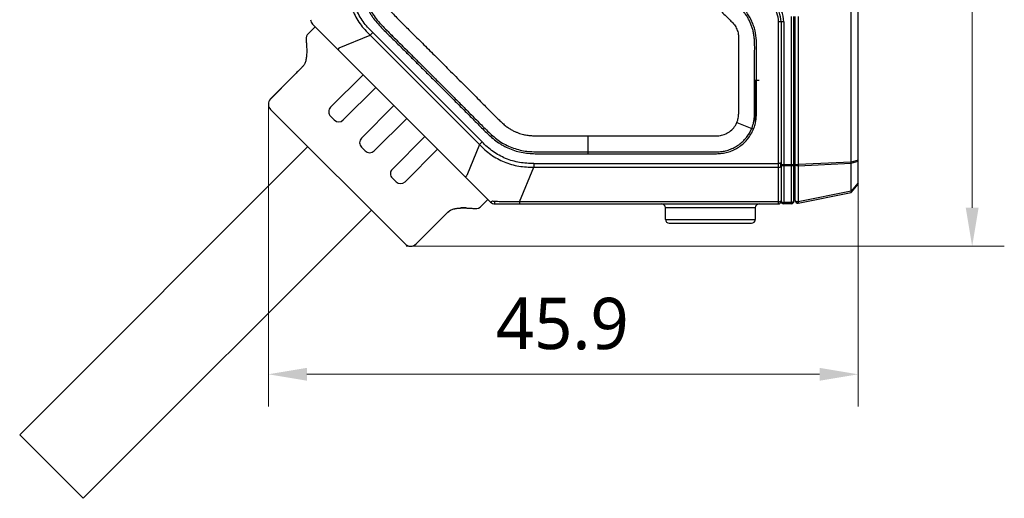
# Model space of a CAD drawing. Extents: x -434 to -60, y 236 to 507.
# Tile 6 of 22: x -343 to -266, y 398 to 435. Entities that reach past the tile are written whole.
import ezdxf

# ---------------------------------------------------------------- set-up
doc = ezdxf.new("R2010")
doc.units = 0
doc.header["$MEASUREMENT"] = 0
doc.layers.get('0').update_dxf_attribs({"linetype": 'CONTINUOUS'})
doc.layers.get('Defpoints').update_dxf_attribs({"linetype": 'CONTINUOUS'})
doc.layers.add('20_ALL_FEATURES', color=7, linetype='CONTINUOUS')
doc.layers.add('51__DRAFT_DIMS', color=7, linetype='CONTINUOUS')
doc.styles.add('尺寸值样式', font='Roboto-Regular.ttf', dxfattribs={"height": 4})
doc.dimstyles.new('1直线标注', dxfattribs={"dimtxt": 4, "dimasz": 3, "dimexe": 2.5, "dimexo": 0, "dimtad": 1, "dimdec": 1, "dimdsep": 46, "dimtxsty": '尺寸值样式', "dimcen": 0, "dimclrd": 8, "dimclre": 8, "dimclrt": 7, "dimadec": 0, "dimazin": 0, "dimtp": 0.001, "dimtm": 0.001, "dimtfac": 1, "dimtdec": 1, "dimtmove": 0, "dimatfit": 0, "dimldrblk": '_FILLED', "dimfxl": 1, "dimtolj": 1, "dimlwd": 15, "dimlwe": 15, "dimarcsym": 0})

# ---------------------------------------------------------------- blocks, each defined once
blk = doc.blocks.new('*D535')
at = {"layer": '51__DRAFT_DIMS', "color": 8, "lineweight": 15}
for p, q in [((-323.292, 428.487), (-323.292, 404.962)), ((-277.404, 424.129), (-277.404, 404.962)), ((-280.404, 407.462), (-320.292, 407.462))]:
    blk.add_line(p, q, dxfattribs=at)
at = {"layer": '51__DRAFT_DIMS', "color": 8}
for points in [[(-320.292, 407.962), (-320.292, 406.962), (-323.292, 407.462)], [(-280.404, 406.962), (-280.404, 407.962), (-277.404, 407.462)]]:
    blk.add_solid(points, dxfattribs=at)
at = {"layer": 'Defpoints', "color": 0}
for p in [(-323.292, 428.487), (-277.404, 424.129), (-323.292, 407.462)]:
    blk.add_point(p, dxfattribs=at)
at = {"layer": '51__DRAFT_DIMS', "color": 7, "insert": (-300.427, 413.421), "char_height": 4, "attachment_point": 2, "line_spacing_factor": 0.9, "style": '尺寸值样式'}
blk.add_mtext('\\A1;45.9', dxfattribs=at)
blk = doc.blocks.new('_FILLED')
at = {"color": 0, "linetype": 'ByBlock'}
blk.add_solid([(0, 0), (-1, 0.167), (-1, -0.167)], dxfattribs=at)
blk = doc.blocks.new('*D539')
at = {"color": 8, "lineweight": 15}
for p, q in [((-283.404, 477.719), (-266.031, 477.719)), ((-268.531, 474.719), (-268.531, 420.421)), ((-312.575, 417.421), (-266.031, 417.421))]:
    blk.add_line(p, q, dxfattribs=at)
at = {"color": 8}
for points in [[(-268.031, 474.719), (-269.031, 474.719), (-268.531, 477.719)], [(-269.031, 420.421), (-268.031, 420.421), (-268.531, 417.421)]]:
    blk.add_solid(points, dxfattribs=at)
at = {"layer": 'Defpoints', "color": 0}
for p in [(-283.404, 477.719), (-312.575, 417.421), (-268.531, 417.421)]:
    blk.add_point(p, dxfattribs=at)
at = {"color": 7, "insert": (-271.211, 447.57), "char_height": 4, "attachment_point": 5, "rotation": 90, "style": '尺寸值样式'}
blk.add_mtext('\\A1;60.3{}{{\\H0.7x;}{}}', dxfattribs=at)

msp = doc.modelspace()

# ---------------------------------------------------------------- linework, layer by layer
at = {"layer": '20_ALL_FEATURES'}
for p, q in [((-277.4041, 422.2686), (-277.4041, 476.1686)), ((-277.9434, 423.9748), (-277.9434, 474.4624)), ((-282.5988, 420.7397), (-282.5988, 435.3044)), ((-282.4041, 420.9398), (-282.4041, 435.3044)), ((-282.3041, 420.9826), (-282.3041, 435.3044)), ((-282.0648, 435.305), (-282.0648, 423.7809)), ((-319.6643, 434.5102), (-320.1829, 433.9917)), ((-306.0191, 420.8651), (-319.8576, 434.7036)), ((-283.1988, 434.8902), (-283.6041, 434.8902)), ((-283.6041, 420.7186), (-283.6041, 434.8902)), ((-283.4041, 434.8902), (-283.4041, 420.9239)), ((-283.1988, 434.8902), (-283.1988, 420.8331)), ((-317.7809, 432.8613), (-315.3845, 433.8539)), ((-306.8688, 425.3381), (-315.3845, 433.8539)), ((-306.6623, 425.5446), (-315.1781, 434.0604)), ((-317.7809, 432.8613), (-317.8981, 432.7441)), ((-321.2921, 430.7359), (-323.131, 428.8969)), ((-321.4166, 430.6109), (-323.1162, 428.9111)), ((-320.8889, 431.1388), (-321.2921, 430.7359)), ((-320.8898, 431.1369), (-321.0105, 431.0198)), ((-320.7965, 431.2307), (-320.8986, 431.1284)), ((-315.9258, 430.7718), (-318.4539, 428.2439)), ((-285.4041, 430.3469), (-285.1041, 430.3469)), ((-285.4041, 430.3469), (-285.4041, 427.1684)), ((-282.4041, 430.1741), (-282.3041, 430.1748)), ((-317.4639, 427.2539), (-314.9359, 429.7818)), ((-313.5217, 428.3676), (-316.0497, 425.8398)), ((-323.1169, 428.0631), (-312.6559, 417.602)), ((-318.4539, 427.5368), (-318.171, 427.2539)), ((-315.0597, 424.8498), (-312.5317, 427.3777)), ((-286.8336, 427.0677), (-285.6865, 426.594)), ((-285.6865, 426.594), (-285.5495, 426.5379)), ((-282.3041, 426.5646), (-282.4041, 426.5508)), ((-311.1175, 425.9635), (-313.6454, 423.4357)), ((-306.8688, 425.3381), (-307.8613, 422.9418)), ((-306.6623, 425.5446), (-306.8688, 425.3381)), ((-320.2296, 425.1759), (-342.6449, 402.7606)), ((-316.0496, 425.1326), (-315.7668, 424.8498)), ((-312.6555, 422.4457), (-310.1276, 424.9735)), ((-298.4041, 424.6286), (-298.404, 424.7766)), ((-282.3041, 424.8021), (-282.4041, 424.7988)), ((-302.6261, 423.8727), (-283.6041, 423.8727)), ((-282.5988, 423.7658), (-283.1988, 423.7658)), ((-282.5988, 423.6858), (-283.1988, 423.6788)), ((-282.3041, 423.7809), (-282.0648, 423.7809)), ((-277.9434, 423.9748), (-282.0648, 423.7809)), ((-282.0648, 423.6932), (-277.9434, 423.8884)), ((-282.0648, 423.6932), (-282.0648, 420.8949)), ((-277.4041, 424.1294), (-277.9434, 423.9748)), ((-277.9434, 423.8885), (-277.4041, 424.0444)), ((-277.9434, 421.7175), (-277.9434, 423.8885)), ((-307.9786, 422.8246), (-307.8613, 422.9418)), ((-303.743, 420.8845), (-302.6261, 423.5808)), ((-302.6261, 423.5808), (-283.6041, 423.5808)), ((-282.4041, 423.5915), (-282.3041, 423.6133)), ((-313.6454, 422.7285), (-313.3626, 422.4457)), ((-282.3041, 422.1563), (-282.4041, 422.1423)), ((-277.4041, 422.3738), (-277.9434, 421.7175)), ((-277.9434, 421.6107), (-277.4041, 422.2686)), ((-282.4041, 421.8404), (-282.3041, 421.8545)), ((-277.9434, 421.7175), (-282.0648, 420.8949)), ((-282.0648, 420.7865), (-277.9434, 421.6108)), ((-306.726, 420.536), (-306.2081, 421.054)), ((-305.6656, 420.7186), (-283.6041, 420.7186)), ((-283.6041, 420.8845), (-303.743, 420.8845)), ((-303.743, 420.8845), (-303.743, 420.7186)), ((-283.1988, 420.724), (-283.2096, 420.724)), ((-282.5988, 420.8386), (-283.1988, 420.8331)), ((-283.1988, 420.8331), (-283.1988, 420.724)), ((-282.5988, 420.7397), (-283.1988, 420.724)), ((-315.2799, 420.2262), (-337.6952, 397.8109)), ((-309.6453, 419.7643), (-309.5024, 419.9071)), ((-309.5024, 419.9071), (-309.4335, 419.9759)), ((-308.7671, 420.3497), (-308.7333, 420.3566)), ((-308.2599, 420.4052), (-308.228, 420.4061)), ((-307.3249, 420.3714), (-307.2535, 420.3661)), ((-307.2535, 420.3664), (-307.1941, 420.362)), ((-307.2535, 420.3661), (-307.1938, 420.3617)), ((-307.1942, 420.3619), (-307.1936, 420.3616)), ((-307.1936, 420.3616), (-307.1938, 420.3614)), ((-285.4041, 420.4186), (-292.4041, 420.4186)), ((-292.4041, 419.5186), (-292.4041, 420.4186)), ((-285.4041, 420.4186), (-285.4041, 419.5186)), ((-292.4041, 419.5186), (-285.4041, 419.5186)), ((-292.1041, 419.2186), (-285.7041, 419.2186)), ((-311.8286, 417.58), (-311.8069, 417.6017)), ((-311.8074, 417.6019), (-311.8076, 417.6023)), ((-311.8069, 417.6017), (-311.722, 417.6866)), ((-342.6449, 402.7606), (-337.6952, 397.8109))]:
    msp.add_line(p, q, dxfattribs=at)
for points in [[(-321.0105, 431.0198), (-321.0698, 430.9614), (-321.1284, 430.9028), (-321.1871, 430.8433), (-321.2914, 430.7368)], [(-308.7333, 420.3566), (-308.6719, 420.368), (-308.6092, 420.3782), (-308.5461, 420.387), (-308.483, 420.3943), (-308.4195, 420.4), (-308.3559, 420.4041), (-308.2923, 420.4069), (-308.2598, 420.4078)]]:
    msp.add_lwpolyline(points, dxfattribs=at)
for centre, radius, start, end in [((-285.4041, 434.8902), 1.8, 0, 45), ((-285.4041, 434.8902), 2, 0, 45), ((-285.3988, 434.8902), 2.2, 0.001318, 45.00068), ((-319.5041, 435.0571), 0.5, 180, 225), ((-319.7586, 433.5674), 0.6, 134.999994, 184.204346), ((-240.5456, 359.2214), 105.6924, 134.92086, 135.07914), ((276.475, 430.6842), 563.1869, 179.69803, 180.302253), ((-322.6922, 428.4873), 0.6, 136.973635, 224.979869), ((-322.6921, 428.487), 0.6, 134.992527, 136.964595), ((-318.1003, 427.8903), 0.5, 134.998557, 225.001406), ((-317.8175, 427.6075), 0.5, 225.001158, 314.998556), ((-315.6961, 425.4862), 0.5, 134.99954, 225.003133), ((-315.4133, 425.2034), 0.5, 225.001158, 314.998556), ((-196.9339, 423.7268), 105.6924, 179.92086, 180.07914), ((-285.1756, 423.7529), 1.762, 3.775503, 4.841553), ((-285.1055, 423.7546), 1.6918, 355.082965, 358.371034), ((-285.1598, 423.7539), 1.7462, 2.703401, 3.775392), ((-285.1349, 423.755), 1.7213, 359.464591, 2.707504), ((-285.1156, 423.7549), 1.702, 358.37, 359.45945), ((-313.2919, 423.0821), 0.5, 134.99954, 225.003133), ((-313.009, 422.7993), 0.5, 225.001159, 314.998558), ((-305.6656, 421.2186), 0.5, 224.999949, 270), ((-292.7041, 420.4186), 0.3, 0, 90), ((-285.1041, 420.4186), 0.3, 90, 180), ((-283.6041, 420.9186), 0.2, 270, 0), ((-283.2041, 420.9239), 0.2, 180, 268.418328), ((-282.6041, 420.9396), 0.2, 271.5, 0.036566), ((-282.1041, 420.9826), 0.2, 180, 281.309932), ((-282.104, 421.3367), 0.4436, 268.015021, 275.060955), ((-253.6161, 363.9457), 79.0888, 134.857309, 134.991966), ((-308.3941, 418.5685), 1.8214, 101.832165, 102.622545), ((-308.1234, 416.0085), 4.3984, 91.433626, 92.980217), ((-308.1014, 415.1468), 5.2604, 90.108119, 91.438068), ((-308.0997, 414.1949), 6.2124, 88.947244, 90.107531), ((-308.125, 412.8257), 7.5817, 87.984086, 88.945758), ((-307.1503, 420.9603), 0.6, 265.801366, 315), ((-292.1041, 419.5186), 0.3, 180, 270), ((-285.7041, 419.5186), 0.3, 270, 0), ((-312.2317, 418.0268), 0.6, 225.019693, 314.975664), ((-312.2311, 418.026), 0.6, 225.019335, 312.0582)]:
    msp.add_arc(centre, radius, start, end, dxfattribs=at)
for points, knots in [([(-316.0942, 449.2186), (-316.0943, 448.4864), (-316.0947, 447.3879), (-316.094, 445.9234), (-316.0932, 444.825), (-316.0923, 443.7266), (-316.092, 442.6282), (-316.0926, 441.5298), (-316.0944, 440.6144), (-316.097, 439.8822), (-316.0992, 439.3329), (-316.1035, 438.7838), (-316.101, 438.2345), (-316.073, 437.6858), (-316.0153, 437.2308), (-315.9348, 436.8733), (-315.8573, 436.6097), (-315.7651, 436.3508), (-315.6263, 436.0118), (-315.4632, 435.683), (-315.2703, 435.3715), (-315.0574, 435.0732), (-314.7629, 434.7222), (-314.3862, 434.3224), (-313.9968, 433.935), (-313.6061, 433.5491), (-313.2169, 433.1615), (-312.6973, 432.6455), (-312.0487, 431.9997), (-311.2709, 431.2241), (-310.4938, 430.4478), (-309.7173, 429.6709), (-308.9416, 428.8933), (-308.1663, 428.1151), (-307.5214, 427.4656), (-307.0047, 426.9466), (-306.6195, 426.5552), (-306.2279, 426.17), (-305.8203, 425.8016), (-305.4575, 425.5211), (-305.1479, 425.3252), (-304.8259, 425.1502), (-304.407, 424.9642), (-303.8856, 424.7881), (-303.3454, 424.6813), (-302.7977, 424.6338), (-302.2485, 424.6185), (-301.6993, 424.6247), (-301.1501, 424.6289), (-300.4178, 424.6304), (-299.5025, 424.6302), (-298.7702, 424.6288), (-298.4041, 424.6286)], [0, 0, 0, 0, 0.0624993, 0.093749, 0.1249986, 0.1562483, 0.187498, 0.2187476, 0.2499973, 0.2656222, 0.2812468, 0.2968721, 0.3124966, 0.3281224, 0.3437451, 0.3515601, 0.3593738, 0.3671892, 0.3750035, 0.3906283, 0.3984416, 0.4062567, 0.4218813, 0.4375064, 0.4531313, 0.4687562, 0.484381, 0.5000058, 0.5312555, 0.5625052, 0.5937548, 0.6250045, 0.6562541, 0.6875038, 0.7187535, 0.7343782, 0.7500034, 0.765628, 0.781254, 0.7968773, 0.8046914, 0.8125056, 0.8281303, 0.8437552, 0.8593768, 0.8750011, 0.8906262, 0.9062509, 0.9218759, 0.9375007, 0.9687503, 1, 1, 1, 1]), ([(-315.9464, 449.2186), (-315.9465, 448.4879), (-315.9466, 447.3919), (-315.9459, 445.9305), (-315.9451, 444.8344), (-315.9442, 443.7383), (-315.9439, 442.6421), (-315.9445, 441.546), (-315.947, 440.4497), (-315.9496, 439.5362), (-315.9556, 438.8066), (-315.9534, 438.2614), (-315.9266, 437.7202), (-315.862, 437.1846), (-315.7271, 436.663), (-315.5339, 436.1615), (-315.297, 435.6787), (-314.9973, 435.2307), (-314.649, 434.8178), (-314.277, 434.4217), (-313.889, 434.0375), (-313.5004, 433.6519), (-313.1115, 433.2657), (-312.5932, 432.7505), (-311.9457, 432.1061), (-311.1695, 431.3321), (-310.394, 430.5575), (-309.6191, 429.7821), (-308.8449, 429.0061), (-308.0714, 428.2294), (-307.4275, 427.5814), (-306.9124, 427.0632), (-306.5283, 426.6738), (-306.1403, 426.2909), (-305.7385, 425.9274), (-305.3138, 425.5946), (-304.8491, 425.3221), (-304.3577, 425.1046), (-303.8485, 424.9314), (-303.3196, 424.8274), (-302.7816, 424.7815), (-302.2385, 424.7662), (-301.5097, 424.7755), (-300.5965, 424.7788), (-299.5002, 424.7782), (-298.7694, 424.7769), (-298.404, 424.7766)], [0, 0, 0, 0, 0.0627826, 0.0941734, 0.1255647, 0.1569572, 0.188351, 0.2197461, 0.2511425, 0.2825402, 0.2982337, 0.313839, 0.3293708, 0.3447752, 0.3601074, 0.3755155, 0.3908914, 0.4062232, 0.4216862, 0.4372543, 0.4529006, 0.4685981, 0.4842974, 0.4999926, 0.5313869, 0.5627812, 0.5941755, 0.6255698, 0.6569641, 0.6883584, 0.7197528, 0.73545, 0.75114, 0.7667477, 0.7822818, 0.797683, 0.8130143, 0.8284225, 0.843798, 0.8591325, 0.8745941, 0.8901485, 0.905798, 0.9372101, 0.9686103, 1, 1, 1, 1]), ([(-291.7044, 449.2186), (-291.7044, 449.0123), (-291.7044, 448.4319), (-291.7044, 447.5041), (-291.7038, 446.4608), (-291.7033, 445.4929), (-291.703, 444.5951), (-291.7032, 443.7622), (-291.7038, 442.9903), (-291.7049, 442.275), (-291.7067, 441.6119), (-291.7081, 440.9967), (-291.7123, 440.4314), (-291.6888, 439.9038), (-291.544, 439.4193), (-291.3041, 438.9734), (-290.9429, 438.5783), (-290.5258, 438.1704), (-290.0769, 437.7237), (-289.6171, 437.2656), (-289.1729, 436.8213), (-288.7576, 436.4056), (-288.3731, 436.021), (-288.0171, 435.6646), (-287.685, 435.3344), (-287.3795, 435.0263), (-287.0841, 434.7446), (-286.8672, 434.4095), (-286.7359, 434.0404), (-286.7039, 433.7796), (-286.704, 433.6524)], [0, 0, 0, 0, 0.0354544, 0.0997282, 0.1594324, 0.2147224, 0.2660609, 0.3137047, 0.3578328, 0.398705, 0.4366059, 0.4717966, 0.5043772, 0.5338557, 0.5620828, 0.5905029, 0.6200789, 0.6535907, 0.6908726, 0.7288591, 0.7651314, 0.7988229, 0.8298267, 0.8585841, 0.8853871, 0.9102801, 0.9332084, 0.9553059, 0.9781436, 1, 1, 1, 1]), ([(-285.6866, 426.594), (-285.6517, 426.6791), (-285.5872, 426.8522), (-285.5168, 427.1248), (-285.4803, 427.4024), (-285.4634, 427.6625), (-285.4566, 427.8881), (-285.4567, 428.0814), (-285.4578, 428.2597), (-285.4589, 428.4955), (-285.4602, 428.7929), (-285.4619, 429.274), (-285.4633, 429.8804), (-285.4637, 430.6096), (-285.4627, 431.3357), (-285.4606, 431.9355), (-285.4581, 432.4083), (-285.4559, 432.7008), (-285.4544, 432.9435), (-285.4578, 433.1544), (-285.4683, 433.4045), (-285.4898, 433.6892), (-285.5285, 433.9877), (-285.5948, 434.2807), (-285.6868, 434.5613), (-285.7969, 434.8336), (-285.9229, 435.0996), (-286.0737, 435.3575), (-286.2514, 435.6015), (-286.4857, 435.8823), (-286.7457, 436.1629), (-287.1137, 436.5222), (-287.5326, 436.9373), (-288.0378, 437.4404), (-288.4633, 437.8662), (-288.8074, 438.2107), (-289.0678, 438.4715), (-289.3297, 438.7334), (-289.5929, 438.9961), (-289.8529, 439.2551), (-290.0777, 439.4783), (-290.2348, 439.6397), (-290.3107, 439.7569), (-290.3584, 439.8428), (-290.3985, 439.9357), (-290.427, 440.0306), (-290.449, 440.1242), (-290.4609, 440.2262), (-290.4637, 440.3527), (-290.4647, 440.5122), (-290.4643, 440.6959), (-290.464, 440.9522), (-290.4636, 441.2729), (-290.4632, 441.657), (-290.4629, 442.0398), (-290.4626, 442.5484), (-290.4623, 443.182), (-290.4621, 443.9402), (-290.462, 444.6961), (-290.4621, 445.4503), (-290.4622, 446.2036), (-290.4624, 446.9567), (-290.4626, 447.9617), (-290.4626, 448.7157), (-290.4626, 449.2186)], [0, 0, 0, 0, 0.0112466, 0.022591, 0.0343693, 0.0454635, 0.0544942, 0.061984, 0.0691271, 0.0763202, 0.0908467, 0.1055288, 0.13521, 0.1650638, 0.1947901, 0.2240889, 0.2384843, 0.2526608, 0.2598953, 0.2681873, 0.2784725, 0.2905359, 0.3031293, 0.315279, 0.3272392, 0.3392389, 0.3512148, 0.3632398, 0.3757382, 0.3881166, 0.4079906, 0.4225262, 0.4510659, 0.4801854, 0.5097904, 0.5247454, 0.5397862, 0.5549012, 0.5700784, 0.585306, 0.5998025, 0.6089269, 0.6127339, 0.6168528, 0.6209528, 0.6250827, 0.6289728, 0.6326957, 0.6376282, 0.6444535, 0.6522299, 0.6601076, 0.6758239, 0.6914909, 0.7071123, 0.7226918, 0.7537399, 0.7846648, 0.8154961, 0.8462616, 0.8769891, 0.9077059, 0.9384394, 1, 1, 1, 1]), ([(-285.5495, 426.5378), (-285.5003, 426.6579), (-285.4119, 426.9032), (-285.3397, 427.2869), (-285.3123, 427.6741), (-285.3072, 428.0598), (-285.3109, 428.4442), (-285.3121, 428.8278), (-285.3133, 429.2114), (-285.3148, 429.7228), (-285.3155, 430.362), (-285.3149, 431.1291), (-285.3129, 431.7683), (-285.3103, 432.2797), (-285.3077, 432.6636), (-285.3043, 433.0485), (-285.3253, 433.563), (-285.3813, 434.0798), (-285.5329, 434.5754), (-285.6787, 434.9355), (-285.8521, 435.2838), (-286.0671, 435.6082), (-286.3122, 435.9085), (-286.571, 436.1953), (-286.8437, 436.4672), (-287.1181, 436.7359), (-287.3907, 437.0056), (-287.7532, 437.3663), (-288.2057, 437.8179), (-288.7477, 438.3608), (-289.1545, 438.7678), (-289.426, 439.0389), (-289.5618, 439.1744), (-289.6979, 439.3096), (-289.8338, 439.4448), (-289.9466, 439.5576), (-290.0361, 439.6472), (-290.0992, 439.7152), (-290.1554, 439.7874), (-290.2179, 439.8906), (-290.2781, 440.03), (-290.3159, 440.2105), (-290.3154, 440.3976), (-290.3166, 440.5877), (-290.3158, 440.8433), (-290.3156, 441.1629), (-290.3152, 441.5465), (-290.3149, 441.9302), (-290.3146, 442.3138), (-290.3143, 442.6974), (-290.3141, 443.2088), (-290.3139, 443.8482), (-290.3139, 444.6154), (-290.3139, 445.3826), (-290.3141, 446.1498), (-290.3142, 446.917), (-290.3144, 447.94), (-290.3144, 448.7072), (-290.3144, 449.2186)], [0, 0, 0, 0, 0.0158455, 0.0317311, 0.047502, 0.0632128, 0.0788313, 0.0944458, 0.1100612, 0.1256745, 0.1569028, 0.1881305, 0.2193575, 0.2349608, 0.2505833, 0.2662496, 0.2819553, 0.3134941, 0.3293218, 0.3450963, 0.3609107, 0.3767476, 0.3925083, 0.4082195, 0.423909, 0.4395202, 0.4551271, 0.4707435, 0.501971, 0.5332021, 0.5644364, 0.5722438, 0.5800548, 0.5878701, 0.5956733, 0.6034644, 0.6073557, 0.6111374, 0.6147833, 0.6185063, 0.6258492, 0.6332162, 0.6408501, 0.6486376, 0.6564444, 0.6720608, 0.6876771, 0.7032935, 0.7189098, 0.7345262, 0.7501424, 0.781375, 0.8126075, 0.8438398, 0.875072, 0.9063041, 0.9375361, 1, 1, 1, 1]), ([(-314.706, 439.975), (-314.7062, 439.919), (-314.7071, 439.6938), (-314.7085, 439.3152), (-314.7125, 438.8402), (-314.712, 438.3963), (-314.6966, 437.9705), (-314.6616, 437.5738), (-314.588, 437.2024), (-314.4278, 436.7235), (-314.1984, 436.242), (-313.8614, 435.8044), (-313.5536, 435.4636), (-313.213, 435.1156), (-312.838, 434.746), (-312.4531, 434.3632), (-311.9004, 433.8142), (-311.1696, 433.0871), (-310.2326, 432.1528), (-309.2243, 431.1453), (-308.1817, 430.101), (-307.3246, 429.2407), (-306.702, 428.6144), (-306.4245, 428.3354), (-306.3, 428.2099)], [0, 0, 0, 0, 0.0109708, 0.0441513, 0.0742491, 0.1043469, 0.13217, 0.1599931, 0.186206, 0.2124188, 0.26739, 0.2975307, 0.3276714, 0.3610787, 0.3944861, 0.4310571, 0.4676281, 0.5471627, 0.6333309, 0.7271557, 0.8267575, 0.9227877, 0.9653415, 1, 1, 1, 1]), ([(-317.1419, 438.0966), (-317.1444, 437.7021), (-317.1187, 437.1064), (-316.9424, 436.3351), (-316.7476, 435.7746), (-316.489, 435.2405), (-316.0683, 434.5705), (-315.6652, 434.1311), (-315.3845, 433.8539)], [0, 0, 0, 0, 0.2498988, 0.374955, 0.5000003, 0.6250456, 0.7501017, 1, 1, 1, 1]), ([(-315.1781, 434.0604), (-315.452, 434.3168), (-315.952, 434.884), (-316.5077, 435.874), (-316.8146, 436.9669), (-316.8624, 437.7216), (-316.8499, 438.0966)], [0, 0, 0, 0, 0.2500096, 0.5000013, 0.7499923, 1, 1, 1, 1]), ([(-320.3571, 433.5233), (-320.3568, 433.5196), (-320.3477, 433.3963), (-320.326, 433.1164), (-320.3069, 432.6748), (-320.3175, 432.2616), (-320.3667, 431.9126), (-320.4562, 431.6434), (-320.5802, 431.4485), (-320.7315, 431.2964), (-320.8345, 431.1932), (-320.8889, 431.1388)], [0, 0, 0, 0, 0.0038143, 0.1264742, 0.249134, 0.3717939, 0.4944538, 0.6171136, 0.7397735, 0.8624333, 1, 1, 1, 1]), ([(-320.672, 431.3561), (-320.6897, 431.3378), (-320.7312, 431.2961), (-320.7728, 431.2544), (-320.7965, 431.2307)], [0, 0, 0, 0, 0.4294705, 1, 1, 1, 1]), ([(-306.3, 428.2098), (-306.185, 428.0937), (-305.9653, 427.871), (-305.6489, 427.5514), (-305.3556, 427.2621), (-305.0796, 427.0041), (-304.8165, 426.7794), (-304.5603, 426.5949), (-304.3123, 426.4505), (-304.0766, 426.3384), (-303.8558, 426.2497), (-303.6503, 426.1785), (-303.4583, 426.1258), (-303.2798, 426.0884), (-303.1144, 426.0626), (-302.9616, 426.0452), (-302.8203, 426.0336), (-302.7299, 426.0281), (-302.6864, 426.0259)], [0, 0, 0, 0, 0.1125101, 0.2153713, 0.3096189, 0.3961542, 0.4754484, 0.5476449, 0.6131716, 0.672774, 0.7271629, 0.7768978, 0.8224314, 0.8641502, 0.9024285, 0.9376187, 0.9700076, 1, 1, 1, 1]), ([(-286.8336, 427.0677), (-286.8017, 427.1448), (-286.7325, 427.3552), (-286.7056, 427.5763), (-286.704, 427.7133)], [0, 0, 0, 0, 0.3780345, 1, 1, 1, 1]), ([(-298.4037, 426.0185), (-297.9452, 426.0198), (-297.0682, 426.0218), (-295.8126, 426.0238), (-294.6756, 426.0229), (-293.6509, 426.0234), (-292.728, 426.0238), (-291.8946, 426.0234), (-291.1418, 426.0218), (-290.4627, 426.0276), (-289.8512, 426.0218), (-289.2997, 426.0227), (-288.8013, 426.0216), (-288.346, 426.0068), (-287.908, 426.072), (-287.4984, 426.2559), (-287.1454, 426.5455), (-286.9385, 426.838), (-286.8536, 427.0194), (-286.8336, 427.0677)], [0, 0, 0, 0, 0.1146649, 0.2193147, 0.3139696, 0.3990077, 0.4755724, 0.5447671, 0.607415, 0.6638156, 0.7145969, 0.7603401, 0.8017179, 0.8392609, 0.874139, 0.9114402, 0.9501026, 0.9869536, 1, 1, 1, 1]), ([(-302.6864, 426.0259), (-302.6761, 426.0253), (-302.6556, 426.0245), (-302.6277, 426.0221), (-302.61, 426.0207), (-302.6025, 426.0201)], [0, 0, 0, 0, 0.3678233, 0.7313947, 1, 1, 1, 1]), ([(-302.6025, 426.0198), (-302.1679, 426.0019), (-301.2675, 426.0231), (-299.8681, 426.0191), (-298.9035, 426.0189), (-298.4037, 426.0185)], [0, 0, 0, 0, 0.3108089, 0.6429117, 1, 1, 1, 1]), ([(-298.4041, 424.6286), (-297.8381, 424.6288), (-296.7062, 424.6289), (-295.2914, 424.6282), (-294.1595, 424.6285), (-293.3105, 424.629), (-292.4616, 424.6295), (-291.6127, 424.6297), (-290.7638, 424.6293), (-289.915, 424.6273), (-289.2074, 424.6266), (-288.6403, 424.6202), (-288.213, 424.6337), (-287.7843, 424.6787), (-287.3681, 424.7973), (-286.9722, 424.9707), (-286.6027, 425.1952), (-286.2692, 425.4708), (-285.8811, 425.8954), (-285.6582, 426.2725), (-285.5495, 426.5379)], [0, 0, 0, 0, 0.1245092, 0.2490202, 0.3112768, 0.3735328, 0.4357873, 0.4980404, 0.5602921, 0.6225423, 0.6847916, 0.7159591, 0.7473035, 0.7788466, 0.8104976, 0.8420813, 0.8736883, 0.9052944, 0.9369128, 1, 1, 1, 1]), ([(-298.404, 424.7766), (-298.404, 424.866), (-298.4041, 425.2799), (-298.404, 425.6939), (-298.4037, 426.0185)], [0, 0, 0, 0, 0.2158617, 1, 1, 1, 1]), ([(-298.404, 424.7766), (-297.8381, 424.7768), (-296.7062, 424.777), (-295.2913, 424.7763), (-294.1595, 424.7766), (-293.3105, 424.777), (-292.4616, 424.7776), (-291.6126, 424.7777), (-290.7636, 424.7774), (-290.0561, 424.7757), (-289.49, 424.7749), (-289.0659, 424.7731), (-288.6438, 424.7684), (-288.226, 424.7813), (-287.814, 424.8243), (-287.4173, 424.9375), (-287.0409, 425.1023), (-286.6889, 425.3162), (-286.3715, 425.5786), (-286.002, 425.9826), (-285.79, 426.3415), (-285.6865, 426.594)], [0, 0, 0, 0, 0.1261284, 0.2522534, 0.3153136, 0.378375, 0.4414394, 0.5045067, 0.5675768, 0.63065, 0.6621897, 0.693725, 0.7251751, 0.7562498, 0.7868658, 0.8172222, 0.8477496, 0.8782263, 0.9086944, 0.9391918, 1, 1, 1, 1]), ([(-306.8688, 425.3381), (-306.5916, 425.0574), (-306.1522, 424.6544), (-305.4822, 424.2337), (-304.9481, 423.9751), (-304.3875, 423.7802), (-303.6163, 423.604), (-303.0206, 423.5783), (-302.6261, 423.5808)], [0, 0, 0, 0, 0.2498988, 0.374955, 0.5000003, 0.6250456, 0.7501017, 1, 1, 1, 1]), ([(-302.6261, 423.8727), (-303.0011, 423.8604), (-303.7558, 423.9079), (-304.8487, 424.215), (-305.8386, 424.7708), (-306.406, 425.2706), (-306.6623, 425.5446)], [0, 0, 0, 0, 0.2500096, 0.5000013, 0.7499923, 1, 1, 1, 1]), ([(-283.4839, 423.8824), (-283.4929, 423.8808), (-283.5327, 423.8749), (-283.573, 423.8727), (-283.6041, 423.8727)], [0, 0, 0, 0, 0.2284555, 1, 1, 1, 1]), ([(-283.4199, 423.9016), (-283.4282, 423.8969), (-283.4495, 423.8894), (-283.4713, 423.8847), (-283.4839, 423.8824)], [0, 0, 0, 0, 0.4289036, 1, 1, 1, 1]), ([(-283.4041, 423.9199), (-283.4041, 423.9183), (-283.406, 423.9099), (-283.414, 423.9048), (-283.4199, 423.9016)], [0, 0, 0, 0, 0.1954378, 1, 1, 1, 1]), ([(-283.1988, 423.7658), (-283.212, 423.7658), (-283.2379, 423.7658), (-283.2756, 423.7658), (-283.3105, 423.7659), (-283.3412, 423.7659), (-283.3636, 423.7658), (-283.3786, 423.7658), (-283.3873, 423.7658), (-283.3941, 423.766), (-283.3993, 423.766), (-283.402, 423.7666), (-283.4039, 423.7664), (-283.404, 423.7668)], [0, 0, 0, 0, 0.1923223, 0.3788373, 0.5511238, 0.7026141, 0.8274764, 0.8784146, 0.9209315, 0.9545567, 0.9790539, 0.9942329, 1, 1, 1, 1]), ([(-283.3588, 423.7116), (-283.3642, 423.7146), (-283.3815, 423.7252), (-283.3972, 423.741), (-283.4018, 423.7546)], [0, 0, 0, 0, 0.2993146, 1, 1, 1, 1]), ([(-283.1988, 423.6788), (-283.2284, 423.6784), (-283.2834, 423.6831), (-283.3367, 423.6995), (-283.3588, 423.7116)], [0, 0, 0, 0, 0.5402517, 1, 1, 1, 1]), ([(-282.4041, 423.7708), (-282.404, 423.7593), (-282.415, 423.7408), (-282.4374, 423.7238), (-282.472, 423.7057), (-282.5266, 423.6905), (-282.5737, 423.6862), (-282.5988, 423.6858)], [0, 0, 0, 0, 0.1525619, 0.2544108, 0.3753414, 0.6669301, 1, 1, 1, 1]), ([(-282.4041, 423.7708), (-282.4041, 423.7704), (-282.4057, 423.7696), (-282.4084, 423.7691), (-282.4131, 423.7685), (-282.4226, 423.7677), (-282.4387, 423.767), (-282.4624, 423.7665), (-282.4914, 423.7661), (-282.5375, 423.7659), (-282.5738, 423.7658), (-282.5988, 423.7658)], [0, 0, 0, 0, 0.0066301, 0.0216803, 0.0456688, 0.0784322, 0.1692047, 0.2916639, 0.4425886, 0.615673, 1, 1, 1, 1]), ([(-282.0648, 423.6932), (-282.0939, 423.6906), (-282.1372, 423.6909), (-282.1931, 423.7002), (-282.249, 423.7154), (-282.3041, 423.7473), (-282.3041, 423.7809)], [0, 0, 0, 0, 0.325763, 0.4815445, 0.6248016, 1, 1, 1, 1]), ([(-282.0648, 423.7809), (-282.0645, 423.7734), (-282.0635, 423.7442), (-282.0637, 423.7149), (-282.0648, 423.6932)], [0, 0, 0, 0, 0.2583317, 1, 1, 1, 1]), ([(-277.9434, 423.8884), (-277.9433, 423.8953), (-277.9431, 423.9241), (-277.9432, 423.9529), (-277.9434, 423.9748)], [0, 0, 0, 0, 0.2383675, 1, 1, 1, 1]), ([(-283.6041, 423.5808), (-283.5673, 423.5807), (-283.5155, 423.5839), (-283.4542, 423.5961), (-283.4294, 423.6043), (-283.4199, 423.6096)], [0, 0, 0, 0, 0.5871255, 0.8246031, 1, 1, 1, 1]), ([(-283.4199, 423.6096), (-283.4175, 423.611), (-283.4107, 423.6152), (-283.4041, 423.6225), (-283.4041, 423.628)], [0, 0, 0, 0, 0.3323518, 1, 1, 1, 1]), ([(-277.9434, 421.7175), (-277.9431, 421.7031), (-277.9423, 421.6825), (-277.9415, 421.6568), (-277.9412, 421.6413), (-277.9415, 421.6291), (-277.9417, 421.6197), (-277.9429, 421.6144), (-277.9428, 421.6112), (-277.9434, 421.6108)], [0, 0, 0, 0, 0.4061363, 0.5770892, 0.7219026, 0.8383924, 0.9245659, 0.9788735, 1, 1, 1, 1]), ([(-305.8476, 420.9579), (-305.8667, 420.9417), (-305.9029, 420.9132), (-305.9473, 420.883), (-305.979, 420.8676), (-305.9981, 420.861), (-306.0141, 420.86), (-306.0191, 420.8651)], [0, 0, 0, 0, 0.3740845, 0.68581, 0.803311, 0.8932103, 1, 1, 1, 1]), ([(-305.7026, 420.8979), (-305.7293, 420.8981), (-305.7828, 420.9095), (-305.8287, 420.9393), (-305.8476, 420.9579)], [0, 0, 0, 0, 0.5004823, 1, 1, 1, 1]), ([(-305.7026, 420.8979), (-305.7012, 420.874), (-305.6976, 420.8303), (-305.69, 420.7745), (-305.6811, 420.739), (-305.6729, 420.7226), (-305.6677, 420.7186), (-305.6656, 420.7186)], [0, 0, 0, 0, 0.3853487, 0.7026934, 0.907228, 0.9654691, 1, 1, 1, 1]), ([(-303.743, 420.8845), (-303.9067, 420.8859), (-304.234, 420.886), (-304.7245, 420.8891), (-305.2141, 420.8942), (-305.54, 420.8969), (-305.7026, 420.8979)], [0, 0, 0, 0, 0.2505874, 0.5010461, 0.7510005, 1, 1, 1, 1]), ([(-283.6041, 420.8845), (-283.5806, 420.8845), (-283.5359, 420.8879), (-283.4758, 420.9031), (-283.43, 420.9259), (-283.4096, 420.9498), (-283.4059, 420.9618)], [0, 0, 0, 0, 0.3165196, 0.6015668, 0.8309594, 1, 1, 1, 1]), ([(-283.4041, 420.9239), (-283.4041, 420.921), (-283.4026, 420.908), (-283.3951, 420.8964), (-283.3883, 420.8892)], [0, 0, 0, 0, 0.2307099, 1, 1, 1, 1]), ([(-283.3883, 420.8892), (-283.3847, 420.8853), (-283.3656, 420.8688), (-283.3421, 420.8584), (-283.3233, 420.8521)], [0, 0, 0, 0, 0.2127894, 1, 1, 1, 1]), ([(-283.3233, 420.8521), (-283.3141, 420.8491), (-283.2735, 420.838), (-283.2311, 420.8341), (-283.1988, 420.8345)], [0, 0, 0, 0, 0.232256, 1, 1, 1, 1]), ([(-282.4041, 420.9398), (-282.404, 420.9255), (-282.4133, 420.9027), (-282.4369, 420.8809), (-282.4713, 420.8601), (-282.5263, 420.8435), (-282.5737, 420.8388), (-282.5988, 420.8386)], [0, 0, 0, 0, 0.1793795, 0.2841326, 0.4031372, 0.6829016, 1, 1, 1, 1]), ([(-282.3002, 420.965), (-282.2954, 420.9544), (-282.2761, 420.934), (-282.2519, 420.9218), (-282.2377, 420.9161)], [0, 0, 0, 0, 0.4318656, 1, 1, 1, 1]), ([(-282.2175, 420.9089), (-282.21, 420.9066), (-282.1779, 420.8982), (-282.1447, 420.8943), (-282.1193, 420.8934)], [0, 0, 0, 0, 0.2346772, 1, 1, 1, 1]), ([(-282.0648, 420.8949), (-282.0629, 420.8804), (-282.0598, 420.8548), (-282.058, 420.8202), (-282.0584, 420.8004), (-282.0616, 420.7871), (-282.0648, 420.7865)], [0, 0, 0, 0, 0.3995143, 0.7105333, 0.9116439, 1, 1, 1, 1]), ([(-311.8076, 417.6023), (-311.7119, 417.698), (-311.4408, 417.9691), (-310.9943, 418.4156), (-310.4685, 418.9415), (-309.9808, 419.4288), (-309.6693, 419.7411), (-309.5325, 419.8777)], [0, 0, 0, 0, 0.1262822, 0.357433, 0.5885838, 0.8197347, 1, 1, 1, 1]), ([(-309.4335, 419.9759), (-309.4277, 419.9816), (-309.3825, 420.0267), (-309.3373, 420.0717), (-309.2934, 420.1091)], [0, 0, 0, 0, 0.1273024, 1, 1, 1, 1]), ([(-309.4009, 420.009), (-309.3573, 420.0523), (-309.2631, 420.1436), (-309.1397, 420.222), (-309.0617, 420.2578)], [0, 0, 0, 0, 0.4703831, 1, 1, 1, 1]), ([(-309.2934, 420.1091), (-309.2832, 420.1178), (-309.2342, 420.1582), (-309.1788, 420.1958), (-309.1298, 420.2229)], [0, 0, 0, 0, 0.2138891, 1, 1, 1, 1]), ([(-309.1298, 420.2229), (-309.1085, 420.2347), (-309.0491, 420.2649), (-308.9815, 420.2913), (-308.9361, 420.3062)], [0, 0, 0, 0, 0.3754445, 1, 1, 1, 1]), ([(-308.7676, 420.3512), (-308.671, 420.3715), (-308.5079, 420.3936), (-308.3241, 420.4032), (-308.2599, 420.4052)], [0, 0, 0, 0, 0.660353, 1, 1, 1, 1]), ([(-308.6578, 420.3707), (-308.5913, 420.381), (-308.4913, 420.3924), (-308.384, 420.3993), (-308.352, 420.401)], [0, 0, 0, 0, 0.707007, 1, 1, 1, 1]), ([(-308.228, 420.4061), (-308.1665, 420.4076), (-308.0597, 420.4082), (-307.9501, 420.4059), (-307.9052, 420.4046)], [0, 0, 0, 0, 0.5908397, 1, 1, 1, 1]), ([(-307.9052, 420.4046), (-307.8056, 420.4017), (-307.5781, 420.3908), (-307.3621, 420.3745), (-307.2535, 420.3664)], [0, 0, 0, 0, 0.4411236, 1, 1, 1, 1]), ([(-307.8583, 420.4028), (-307.7741, 420.3998), (-307.5902, 420.3906), (-307.4139, 420.378), (-307.3249, 420.3714)], [0, 0, 0, 0, 0.4592028, 1, 1, 1, 1]), ([(-311.8072, 417.602), (-311.7115, 417.6978), (-311.4404, 417.9688), (-310.994, 418.4152), (-310.4682, 418.9412), (-310.0183, 419.3908), (-309.7443, 419.6653), (-309.6453, 419.7643)], [0, 0, 0, 0, 0.1328308, 0.3760843, 0.6193378, 0.8625914, 1, 1, 1, 1])]:
    msp.add_open_spline(points, degree=3, knots=knots, dxfattribs=at)
for points in [[(-283.4018, 423.7546), (-283.4032, 423.7585), (-283.404, 423.7626), (-283.404, 423.7667)], [(-283.4059, 420.9618), (-283.4047, 420.9657), (-283.4041, 420.9698), (-283.4041, 420.9739)], [(-282.3041, 420.9826), (-282.3041, 420.9766), (-282.3026, 420.9705), (-282.3002, 420.965)], [(-282.2377, 420.9161), (-282.2311, 420.9134), (-282.2243, 420.911), (-282.2175, 420.9089)], [(-309.0617, 420.2578), (-308.9845, 420.2932), (-308.8949, 420.3229), (-308.7922, 420.3459)]]:
    msp.add_open_spline(points, degree=3, dxfattribs=at)

# ---------------------------------------------------------------- dimensions: what is measured, and where the dimension line sits
dim = msp.add_linear_dim(base=(-268.5309, 417.4214), p1=(-283.4041, 477.7186), p2=(-312.5752, 417.4214), angle=90, text='60.3{}{{\\H0.7x;}{}}', dimstyle='1直线标注')
dim.commit()
dim.dimension.update_dxf_attribs({"geometry": '*D539', "text_midpoint": (-268.5309, 447.57), "dimtype": 160})
at = {"layer": '51__DRAFT_DIMS'}
dim = msp.add_linear_dim(base=(-323.2921, 407.4622), p1=(-277.4041, 424.1294), p2=(-323.2921, 428.487), angle=180, dimstyle='1直线标注', dxfattribs=at)
dim.commit()
dim.dimension.update_dxf_attribs({"geometry": '*D535', "text_midpoint": (-300.4272, 407.4622), "dimtype": 160})

doc.saveas('drawing.dxf')
